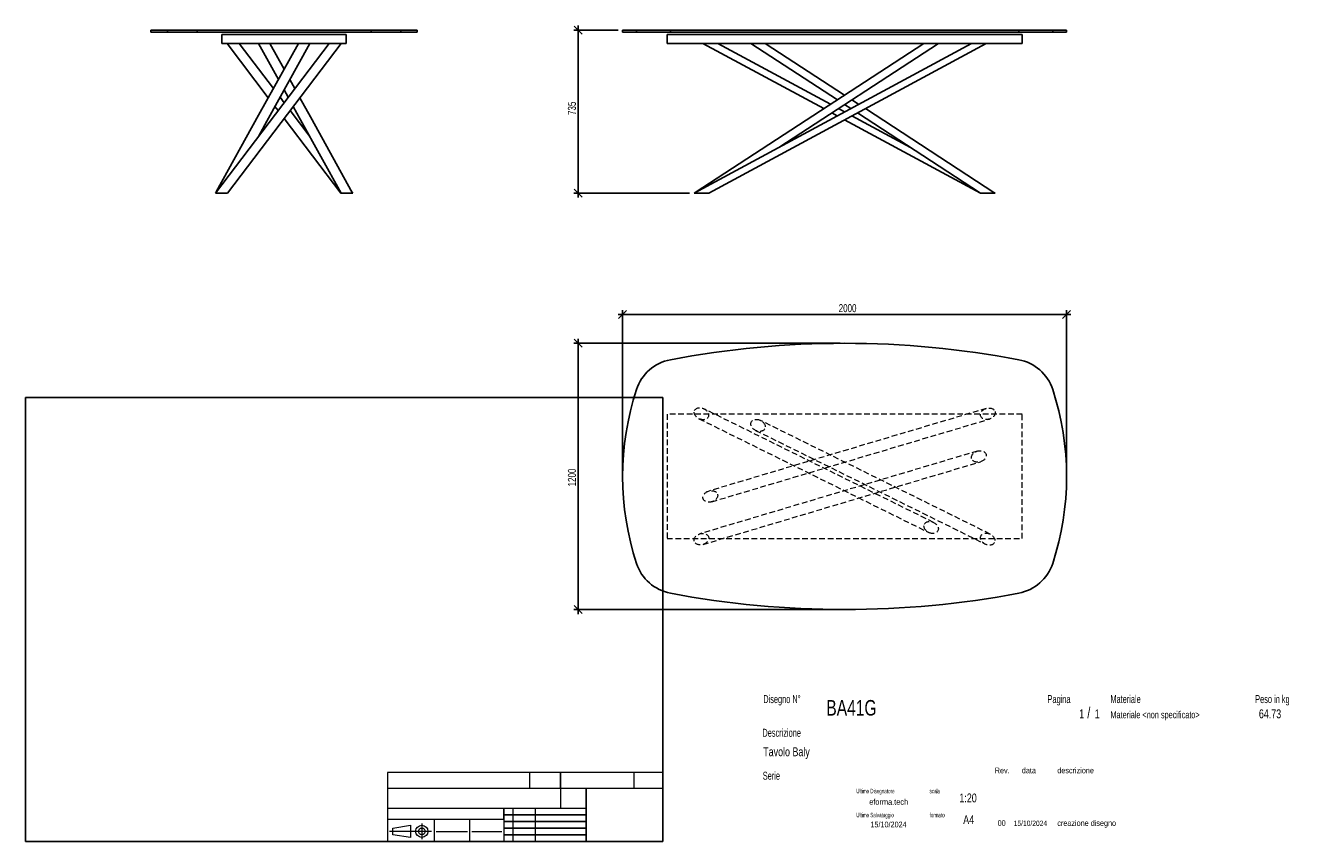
# Model space of a CAD drawing. Header units: millimetres. Extents: x 2 to 291, y 2 to 186.
import ezdxf

# ---------------------------------------------------------------- set-up
doc = ezdxf.new("R2010")
doc.units = ezdxf.units.MM
doc.linetypes.add('HIDDEN', pattern=[1.905, 1.27, -0.635])
doc.layers.add('FORMAT', color=7, linetype='Continuous')
doc.styles.add('SLDTEXTSTYLE0', font='TXT', dxfattribs={"width": 0.605})
doc.styles.add('SLDTEXTSTYLE1', font='TXT', dxfattribs={"width": 0.75})
doc.dimstyles.new('SLDDIMSTYLE0', dxfattribs={"dimtxt": 1.8, "dimasz": 1.8, "dimexe": 0, "dimexo": 0.0625, "dimgap": 0.45, "dimtad": 1, "dimlfac": 20, "dimrnd": 1e-09, "dimzin": 12, "dimdsep": 46, "dimtxsty": 'SLDTEXTSTYLE1', "dimblk1": 'OBLIQUE', "dimblk2": 'OBLIQUE', "dimsah": 1, "dimcen": 0.09, "dimadec": 0, "dimazin": 3, "dimtfac": 1, "dimtmove": 0, "dimatfit": 0, "dimldrblk": 'OBLIQUE', "dimfxl": 0, "dimfrac": 2, "dimtolj": 1, "dimtzin": 12, "dimarcsym": 0})

# ---------------------------------------------------------------- blocks, each defined once
blk = doc.blocks.new('_Oblique')
at = {"color": 0, "linetype": 'ByBlock', "lineweight": -2}
blk.add_line((-0.5, -0.5), (0.5, 0.5), dxfattribs=at)
blk = doc.blocks.new('_D')
at = {"layer": 'FORMAT', "color": 7}
for p, q in [((135.97, 185.31), (125.97, 185.31)), ((126.97, 185.31), (126.97, 186.31)), ((126.97, 185.31), (126.97, 148.56)), ((152.06, 148.56), (125.97, 148.56)), ((126.97, 148.56), (126.97, 147.56))]:
    blk.add_line(p, q, dxfattribs=at)
at = {"layer": 'FORMAT', "color": 7, "xscale": 1.8, "yscale": 1.8}
for p, rotation in [((126.97, 185.31), 270.0000000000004), ((126.97, 148.56), 90.0000000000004)]:
    blk.add_blockref('_Oblique', p, dxfattribs=dict(at, rotation=rotation))
at = {"layer": 'FORMAT', "color": 7, "insert": (124.65, 166.17), "char_height": 1.8, "attachment_point": 1, "rotation": 90, "style": 'SLDTEXTSTYLE1'}
blk.add_mtext('735', dxfattribs=at)
blk = doc.blocks.new('_D_1')
at = {"layer": 'FORMAT', "color": 7}
for p, q in [((136.97, 121.23), (135.97, 121.23)), ((136.97, 85.73), (136.97, 122.23)), ((136.97, 121.23), (236.97, 121.23)), ((236.97, 85.73), (236.97, 122.23)), ((236.97, 121.23), (237.97, 121.23))]:
    blk.add_line(p, q, dxfattribs=at)
at = {"layer": 'FORMAT', "color": 7, "xscale": 1.8, "yscale": 1.8}
blk.add_blockref('_Oblique', (136.97, 121.23, 17.25), dxfattribs=at)
at = {"layer": 'FORMAT', "color": 7, "xscale": 1.8, "yscale": 1.8, "rotation": 180.0000000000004}
blk.add_blockref('_Oblique', (236.97, 121.23, 17.25), dxfattribs=at)
at = {"layer": 'FORMAT', "color": 7, "insert": (185.64, 123.55), "char_height": 1.8, "attachment_point": 1, "style": 'SLDTEXTSTYLE1'}
blk.add_mtext('2000', dxfattribs=at)
blk = doc.blocks.new('_D_2')
at = {"layer": 'FORMAT', "color": 7}
for p, q in [((126.97, 114.73), (126.97, 115.73)), ((185.97, 114.73), (125.97, 114.73)), ((126.97, 114.73), (126.97, 54.73)), ((185.97, 54.73), (125.97, 54.73)), ((126.97, 54.73), (126.97, 53.73))]:
    blk.add_line(p, q, dxfattribs=at)
at = {"layer": 'FORMAT', "color": 7, "xscale": 1.8, "yscale": 1.8}
for p, rotation in [((126.97, 114.73, 17.25), 270.0000000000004), ((126.97, 54.73, 17.25), 90.0000000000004)]:
    blk.add_blockref('_Oblique', p, dxfattribs=dict(at, rotation=rotation))
at = {"layer": 'FORMAT', "color": 7, "insert": (124.65, 82.48), "char_height": 1.8, "attachment_point": 1, "rotation": 90, "style": 'SLDTEXTSTYLE1'}
blk.add_mtext('1200', dxfattribs=at)

msp = doc.modelspace()

# ---------------------------------------------------------------- linework, layer by layer
at = {"color": 7, "linetype": 'Continuous', "lineweight": 25}
for p, q in [((30.72206, 185.31232), (30.72206, 184.81232)), ((30.72206, 185.31232), (34.42178, 185.31232)), ((30.72206, 184.81232), (34.42178, 184.81232)), ((34.42178, 185.31232), (34.42178, 184.81232)), ((34.42178, 185.31232), (41.13976, 185.31232)), ((34.42178, 184.81232), (41.13976, 184.81232)), ((41.13976, 185.31232), (41.13976, 184.81232)), ((41.13976, 185.31232), (80.30436, 185.31232)), ((41.13976, 184.81232), (80.30436, 184.81232)), ((80.30436, 185.31232), (80.30436, 184.81232)), ((80.30436, 185.31232), (87.02234, 185.31232)), ((80.30436, 184.81232), (87.02234, 184.81232)), ((87.02234, 185.31232), (87.02234, 184.81232)), ((87.02234, 185.31232), (90.72206, 185.31232)), ((87.02234, 184.81232), (90.72206, 184.81232)), ((90.72206, 184.81232), (90.72206, 185.31232)), ((136.97316, 185.31232), (136.97316, 184.81232)), ((136.97316, 185.31232), (140.09123, 185.31232)), ((136.97316, 184.81232), (140.09123, 184.81232)), ((140.09123, 185.31232), (140.09123, 184.81232)), ((140.09123, 185.31232), (147.72786, 185.31232)), ((140.09123, 184.81232), (147.72786, 184.81232)), ((147.72786, 185.31232), (147.72786, 184.81232)), ((147.72786, 185.31232), (226.21845, 185.31232)), ((147.72786, 184.81232), (226.21845, 184.81232)), ((226.21845, 185.31232), (226.21845, 184.81232)), ((226.21845, 185.31232), (233.85508, 185.31232)), ((226.21845, 184.81232), (233.85508, 184.81232)), ((233.85508, 185.31232), (233.85508, 184.81232)), ((233.85508, 185.31232), (236.97316, 185.31232)), ((233.85508, 184.81232), (236.97316, 184.81232)), ((236.97316, 184.81232), (236.97316, 185.31232)), ((70.87156, 182.31232), (45.24656, 148.56232)), ((46.72206, 182.31232), (46.72206, 184.31232)), ((46.72206, 184.31232), (74.72206, 184.31232)), ((46.72206, 182.31232), (74.72206, 182.31232)), ((47.87156, 182.31232), (57.17065, 170.06475)), ((47.94756, 148.56232), (73.57256, 182.31232)), ((58.30751, 172.12483), (50.57256, 182.31232)), ((54.9295, 182.31232), (59.42949, 174.15796)), ((60.72206, 176.50019), (57.51462, 182.31232)), ((74.72206, 182.31232), (74.72206, 184.31232)), ((146.97316, 182.31232), (146.97316, 184.31232)), ((146.97316, 184.31232), (226.97316, 184.31232)), ((146.97316, 182.31232), (226.97316, 182.31232)), ((215.55714, 182.31232), (153.05714, 148.56232)), ((204.85366, 182.31232), (153.32759, 148.70837)), ((155.05714, 182.31232), (182.29812, 167.60219)), ((156.38917, 148.56232), (218.88917, 182.31232)), ((183.80738, 168.58649), (158.38917, 182.31232)), ((165.85366, 182.31232), (185.35366, 169.59493)), ((186.97316, 170.65113), (169.09265, 182.31232)), ((172.15898, 158.87731), (208.09265, 182.31232)), ((226.97316, 182.31232), (226.97316, 184.31232)), ((63.13661, 172.12483), (62.01462, 174.15796)), ((60.72206, 171.81573), (61.63957, 170.15312)), ((58.66769, 168.09304), (59.37156, 167.16598)), ((60.72206, 168.94469), (59.80455, 170.15312)), ((186.97316, 166.87697), (185.57926, 167.62967)), ((186.97316, 168.53874), (188.36705, 167.62967)), ((190.13893, 168.58649), (188.59265, 169.59493)), ((220.84265, 148.56232), (191.64819, 167.60219)), ((60.72206, 165.38728), (73.49656, 148.56232)), ((66.52205, 161.30567), (62.07256, 167.16598)), ((184.07, 166.64538), (185.30714, 165.97732)), ((186.97316, 165.07767), (217.55714, 148.56232)), ((201.78734, 158.87731), (188.63917, 165.97732)), ((189.87631, 166.64538), (217.60366, 148.56232)), ((45.24655, 148.56232), (45.84269, 148.56232)), ((45.84269, 148.56232), (47.94758, 148.56232)), ((73.49659, 148.56232), (73.55456, 148.56232)), ((75.33256, 148.56232), (73.55448, 148.56232)), ((75.33256, 148.56232), (76.13963, 148.56232)), ((76.19756, 148.56232), (75.98548, 148.84165)), ((76.13963, 148.56232), (76.19757, 148.56232)), ((153.05713, 148.56232), (153.09396, 148.56232)), ((153.09396, 148.56232), (156.38955, 148.56232)), ((217.55721, 148.56232), (217.60372, 148.56232)), ((220.74661, 148.56232), (217.60196, 148.56232)), ((220.88917, 148.56232), (220.61872, 148.70837)), ((220.74661, 148.56232), (220.84272, 148.56232)), ((220.84272, 148.56232), (220.89093, 148.56232))]:
    msp.add_line(p, q, dxfattribs=at)
at = {"color": 7, "linetype": 'HIDDEN', "lineweight": 18}
for p, q in [((226.97316, 98.73256), (146.97316, 98.73256)), ((146.97316, 98.73256), (146.97316, 70.73256)), ((207.02784, 74.35275), (155.27784, 99.97775)), ((218.86617, 100.0555), (156.36617, 81.4305)), ((226.97316, 70.73256), (226.97316, 98.73256)), ((154.16847, 97.73737), (205.91847, 72.11237)), ((157.08014, 79.03462), (219.58014, 97.65962)), ((219.77784, 71.72775), (168.02784, 97.35275)), ((166.91847, 95.11237), (218.66847, 69.48737)), ((216.86617, 90.4305), (154.36617, 71.8055)), ((155.08014, 69.40962), (217.58014, 88.03462)), ((146.97316, 70.73256), (226.97316, 70.73256))]:
    msp.add_line(p, q, dxfattribs=at)
at = {"color": 7, "linetype": 'Continuous', "lineweight": 25, "flags": 128}
for points in [[(63.9295, 182.31232), (54.98896, 166.11137), (45.45864, 148.84165)], [(54.92206, 161.30567), (56.83015, 164.76328), (66.51462, 182.31232)], [(62.77643, 168.09304), (64.43304, 165.09113), (73.5545, 148.56232)], [(76.13962, 148.56232), (66.63608, 165.78352), (64.27347, 170.06475)]]:
    msp.add_lwpolyline(points, dxfattribs=at)
at = {"color": 7, "linetype": 'Continuous', "lineweight": 25}
for centre, radius, start, end in [((186.97316, -95.26744), 210, 79.2291031, 100.7708969), ((149.59669, 101.20902), 10, 100.7708969, 161.9055948), ((224.34962, 101.20902), 10, 18.0944052, 79.2291031), ((200.02316, 84.73256), 63.05, 161.9055948, 198.0944052), ((173.92316, 84.73256), 63.05, 341.9055948, 18.0944052), ((149.59669, 68.2561), 10, 198.0944052, 259.2291031), ((224.34962, 68.2561), 10, 280.7708969, 341.9055948), ((186.97316, 264.73256), 210, 259.2291031, 280.7708969)]:
    msp.add_arc(centre, radius, start, end, dxfattribs=at)
at = {"color": 7, "linetype": 'HIDDEN', "lineweight": 18}
for centre, major_axis in [((154.72316, 98.85756), (-1.52346, 0.75437)), ((219.22316, 98.85756), (1.6292, 0.4855)), ((167.47316, 96.23256), (1.52346, -0.75437)), ((217.22316, 89.23256), (-1.6292, -0.4855)), ((156.72316, 80.23256), (1.6292, 0.4855)), ((206.47316, 73.23256), (-1.52346, 0.75437)), ((219.22316, 70.60756), (1.52346, -0.75437)), ((154.72316, 70.60756), (-1.6292, -0.4855))]:
    msp.add_ellipse(centre, major_axis=major_axis, ratio=0.735294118, dxfattribs=at)
at = {"layer": 'FORMAT', "color": 251, "true_color": 0x484848}
for p, q in [((2.5, 102.5), (146, 102.5)), ((2.5, 102.5), (2.5, 2.5)), ((146, 102.5), (146, 2.5)), ((2.5, 2.5), (146, 2.5))]:
    msp.add_line(p, q, dxfattribs=at)
at = {"layer": 'FORMAT', "color": 251, "lineweight": 18, "true_color": 0x484848}
for p, q in [((146, 18), (84, 18)), ((84, 18), (84, 2.5)), ((116, 18), (116, 14.5)), ((139.5, 18), (139.5, 14.5)), ((84, 14.5), (146, 14.5)), ((84, 10), (123, 10)), ((112.25, 10), (112.25, 2.5)), ((117.25, 10), (117.25, 2.5)), ((123, 10), (128.75, 10)), ((84, 7.5), (110.25, 7.5)), ((85.22616, 5.51421), (89.22616, 6.13921)), ((89.22616, 6.13921), (89.22616, 3.38921)), ((91.73012, 6.52038), (91.73012, 3.03025)), ((94.5, 7.5), (94.5, 2.5)), ((102.5, 7.5), (102.5, 2.5)), ((110.25, 7.5), (110.25, 2.5)), ((93.94146, 4.76421), (84.44672, 4.76421)), ((85.22616, 4.01421), (85.22616, 5.51421)), ((89.22616, 3.38921), (85.22616, 4.01421)), ((95, 4.75), (102, 4.75)), ((103, 4.75), (109.75, 4.75))]:
    msp.add_line(p, q, dxfattribs=at)
at = {"layer": 'FORMAT', "color": 7}
for p, q in [((123, 14.5), (123, 18)), ((128.75, 10), (128.75, 14.5)), ((110.25, 7.5), (110.25, 10)), ((128.75, 2.5), (128.75, 10)), ((110.25, 8.5), (128.75, 8.5)), ((110.25, 7), (128.75, 7)), ((110.25, 5.5), (128.75, 5.5)), ((110.25, 4), (128.75, 4)), ((110.25, 2.5), (128.75, 2.5))]:
    msp.add_line(p, q, dxfattribs=at)
at = {"layer": 'FORMAT', "color": 7, "lineweight": 18}
msp.add_line((123, 14.5), (123, 10), dxfattribs=at)
at = {"layer": 'FORMAT', "color": 251, "lineweight": 18, "true_color": 0x484848}
for radius in [1.375, 0.75]:
    msp.add_circle((91.73012, 4.76421), radius, dxfattribs=at)

# ---------------------------------------------------------------- texts
at = {"color": 18, "linetype": 'Continuous', "lineweight": 0, "true_color": 0x060606, "insert": (280.29073, 32.24796), "char_height": 2, "attachment_point": 1, "style": 'SLDTEXTSTYLE1'}
msp.add_mtext('64.73', dxfattribs=at)
at = {"layer": 'FORMAT', "color": 18, "true_color": 0x060606}
for s, insert, char_height, attachment_point, style in [('Disegno N°', (168.65209, 35.46055), 1.8, 1, 'SLDTEXTSTYLE0'), ('Pagina', (232.68578, 35.4642), 1.8, 1, 'SLDTEXTSTYLE0'), ('Materiale', (246.84637, 35.4642), 1.8, 1, 'SLDTEXTSTYLE0'), ('Peso in kg', (279.45834, 35.4642), 1.8, 1, 'SLDTEXTSTYLE0'), ('BA41G', (182.85785, 34.35127), 3.5, 1, 'SLDTEXTSTYLE1'), ('1', (239.82456, 32.24796), 2, 1, 'SLDTEXTSTYLE1'), ('/', (241.64155, 32.74597), 2.5, 1, 'SLDTEXTSTYLE1'), ('1', (243.32047, 32.24796), 2, 1, 'SLDTEXTSTYLE1'), ('Materiale <non specificato>', (246.84637, 31.8349), 1.5875, 1, 'SLDTEXTSTYLE1'), ('Descrizione', (168.45959, 27.87301), 1.8, 1, 'SLDTEXTSTYLE0'), ('Tavolo Baly', (168.65209, 23.69153), 2, 1, 'SLDTEXTSTYLE1'), ('Serie', (168.54671, 18.20074), 1.8, 1, 'SLDTEXTSTYLE0'), ('Rev.', (220.80434, 19.14061), 1.3, 1, 'SLDTEXTSTYLE1'), ('data', (226.90583, 19.14061), 1.3, 1, 'SLDTEXTSTYLE1'), ('descrizione', (234.88928, 19.14061), 1.3, 1, 'SLDTEXTSTYLE1'), ('Ultimo Disegnatore', (189.61829, 14.3444), 1, 1, 'SLDTEXTSTYLE0'), ('scala', (206.10636, 14.3444), 1, 1, 'SLDTEXTSTYLE0'), ('1:20', (212.8317, 13.28812), 2, 1, 'SLDTEXTSTYLE1'), ('Ultimo Salvataggio', (189.61829, 8.93841), 1, 1, 'SLDTEXTSTYLE0'), ('formato', (206.10636, 8.93841), 1, 1, 'SLDTEXTSTYLE0'), ('15/10/2024', (196.86819, 6.95548), 1.3, 2, 'SLDTEXTSTYLE1'), ('A4', (213.69281, 8.39825), 2, 1, 'SLDTEXTSTYLE1'), ('00', (221.45534, 7.2775), 1.3, 1, 'SLDTEXTSTYLE1'), ('15/10/2024', (225.06555, 7.1779), 1.2, 1, 'SLDTEXTSTYLE1'), ('creazione disegno', (234.88928, 7.2775), 1.3, 1, 'SLDTEXTSTYLE1')]:
    msp.add_mtext(s, dxfattribs=dict(at, insert=insert, char_height=char_height, attachment_point=attachment_point, style=style))
at = {"layer": 'FORMAT', "color": 18, "true_color": 0x020202, "insert": (196.90354, 12.06285), "char_height": 1.3229167, "attachment_point": 2, "style": 'SLDTEXTSTYLE1'}
msp.add_mtext('eforma.tech', dxfattribs=at)

# ---------------------------------------------------------------- dimensions: what is measured, and where the dimension line sits
at = {"layer": 'FORMAT', "color": 7}
for base, p1, p2, picture, middle in [((126.97316, 148.56232), (136.97316, 185.31232), (153.0553, 148.56232), '_D', (126.97316, 168.16013)), ((126.97316, 54.73256), (186.97316, 114.73256), (186.97316, 54.73256), '_D_2', (126.97316, 85.14265))]:
    dim = msp.add_linear_dim(base=base, p1=p1, p2=p2, angle=90, dimstyle='SLDDIMSTYLE0', dxfattribs=at)
    dim.commit()
    dim.dimension.update_dxf_attribs({"geometry": picture, "text_midpoint": middle, "dimtype": 160})
dim = msp.add_linear_dim(base=(236.97316, 121.23256), p1=(136.97316, 84.73256), p2=(236.97316, 84.73256), dimstyle='SLDDIMSTYLE0', dxfattribs=at)
dim.commit()
dim.dimension.update_dxf_attribs({"geometry": '_D_1', "text_midpoint": (188.30378, 121.23256), "dimtype": 160})

doc.saveas('drawing.dxf')
